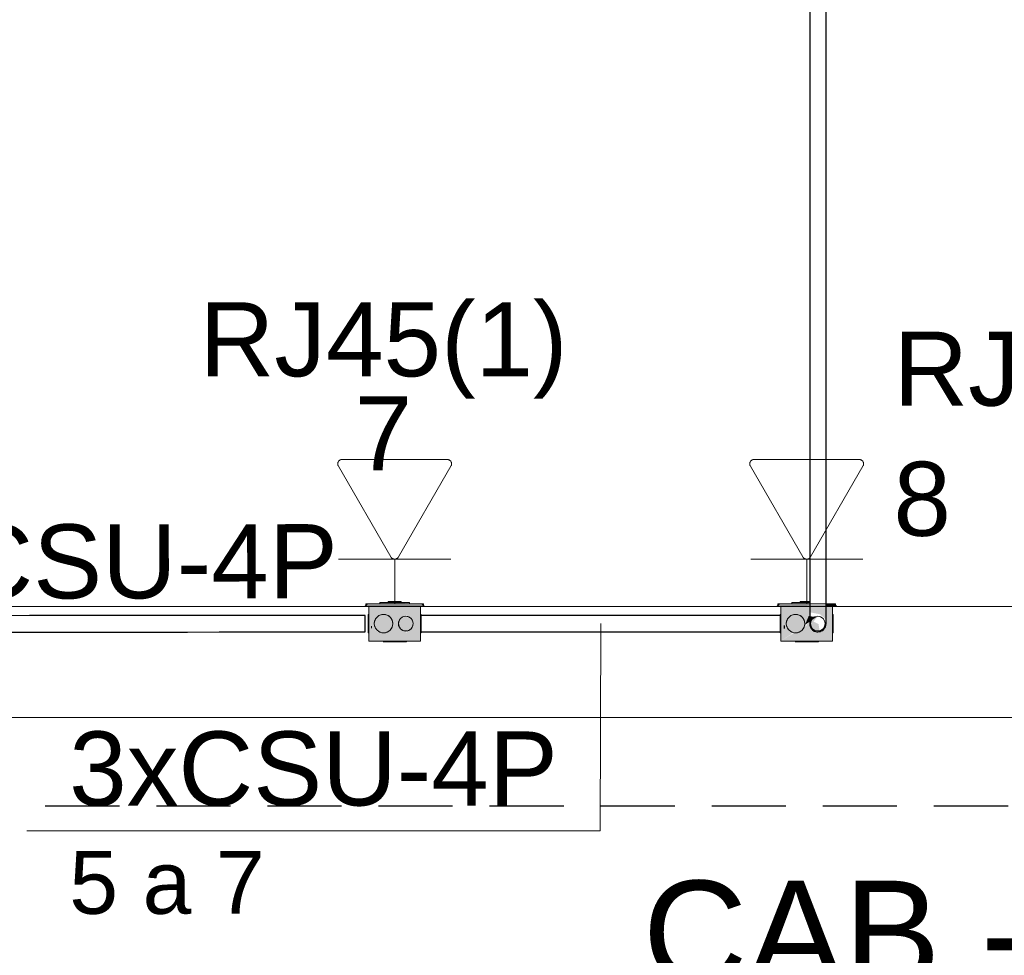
# Model space of a CAD drawing. Header units: millimetres. Extents: x 4476663 to 4477054, y -30323851 to -30323414.
# Tile 101 of 256: x 4476918.66 to 4476921.32, y -30323788.24 to -30323785.71. Entities that reach past the tile are written whole.
import ezdxf

# ---------------------------------------------------------------- set-up
doc = ezdxf.new("R2010")
doc.units = ezdxf.units.MM
doc.linetypes.add('JIS_02_2.0', pattern=[0.3, 0.2, -0.1])
doc.linetypes.add('NULL', pattern=[0])
for name, color, linetype, lineweight in [('CE-Caixa', 9, 'Continuous', 18), ('CE-Condutos (Baixa)', 6, 'Continuous', 25), ('CE-Condutos (Teto)', 1, 'Continuous', 25), ('CE-PT Dados', 7, 'Continuous', 5), ('CE-Textos fios', 7, 'Continuous', 9), ('IFC-Caixa de passagem-Contorno', 44, 'Continuous', 5), ('IFC-Parede-Contorno', 42, 'Continuous', 5), ('Textos', 7, 'Continuous', 9)]:
    doc.layers.add(name, color=color, linetype=linetype, lineweight=lineweight)
doc.styles.add('ARIAL', font='arial.ttf')

msp = doc.modelspace()

# ---------------------------------------------------------------- hatches: boundary and pattern name
at = {"layer": 'CE-Caixa', "linetype": 'Continuous'}
for points in [[(4476919.7416, -30323787.2918), (4476919.5956, -30323787.2918), (4476919.5886, -30323787.2978), (4476919.7486, -30323787.2978)], [(4476919.6861, -30323787.329), (4476919.6979, -30323787.3254), (4476919.7386, -30323787.2978), (4476919.5986, -30323787.2978), (4476919.5986, -30323787.3928), (4476919.631, -30323787.3708), (4476919.6153, -30323787.3625), (4476919.6223, -30323787.3354), (4476919.6279, -30323787.3346), (4476919.6386, -30323787.3203), (4476919.6511, -30323787.3316), (4476919.6582, -30323787.3306), (4476919.6521, -30323787.356), (4476919.679, -30323787.3382)], [(4476919.7218, -30323787.3475), (4476919.7006, -30323787.3718), (4476919.6468, -30323787.3703), (4476919.6357, -30323787.3676), (4476919.5986, -30323787.3928), (4476919.7386, -30323787.3928), (4476919.7386, -30323787.2978), (4476919.7014, -30323787.323), (4476919.7163, -30323787.3362), (4476919.72, -30323787.3453), (4476919.7006, -30323787.3676), (4476919.7006, -30323787.3236), (4476919.6357, -30323787.3676), (4476919.6984, -30323787.3702), (4476919.7065, -30323787.3676)], [(4476919.6861, -30323787.2918), (4476919.709, -30323787.2878), (4476919.6282, -30323787.2878), (4476919.6282, -30323787.2918)], [(4476919.6511, -30323787.2878), (4476919.6839, -30323787.2878), (4476919.6861, -30323787.2858), (4476919.6511, -30323787.2858)], [(4476920.7083, -30323787.2918), (4476920.7014, -30323787.2978), (4476920.7409, -30323787.2962), (4476920.7409, -30323787.2978), (4476920.7894, -30323787.2961), (4476920.7894, -30323787.2918)], [(4476920.7647, -30323787.3685), (4476920.7472, -30323787.3698), (4476920.7113, -30323787.3928), (4476920.8513, -30323787.3928), (4476920.8513, -30323787.2978), (4476920.8181, -30323787.3203), (4476920.8355, -30323787.3372), (4476920.8262, -30323787.3605), (4476920.8167, -30323787.3675), (4476920.8133, -30323787.3464), (4476920.7996, -30323787.3395), (4476920.8133, -30323787.3236), (4476920.7839, -30323787.3435), (4476920.7777, -30323787.3563), (4476920.7908, -30323787.3148), (4476920.8181, -30323787.3203), (4476920.8513, -30323787.2978), (4476920.7113, -30323787.2978), (4476920.7113, -30323787.3928), (4476920.7409, -30323787.3727), (4476920.7263, -30323787.3453), (4476920.7409, -30323787.3551), (4476920.7409, -30323787.323), (4476920.7638, -30323787.323), (4476920.7638, -30323787.3572), (4476920.7756, -30323787.3401), (4476920.7763, -30323787.3453)], [(4476920.7409, -30323787.2878), (4476920.7409, -30323787.2918), (4476920.7894, -30323787.2918), (4476920.7894, -30323787.2878)], [(4476920.7894, -30323787.2878), (4476920.7638, -30323787.2858), (4476920.7638, -30323787.2878)], [(4476920.8543, -30323787.2918), (4476920.8337, -30323787.2926), (4476920.8337, -30323787.2978), (4476920.8614, -30323787.2978)], [(4476919.645, -30323787.3694), (4476919.6602, -30323787.3578), (4476919.6627, -30323787.3388), (4476919.6511, -30323787.3236), (4476919.6321, -30323787.3211), (4476919.6169, -30323787.3328), (4476919.6144, -30323787.3518), (4476919.6261, -30323787.3669)], [(4476919.7159, -30323787.3553), (4476919.7159, -30323787.3353), (4476919.6986, -30323787.3253), (4476919.6812, -30323787.3353), (4476919.6812, -30323787.3553), (4476919.6986, -30323787.3653)], [(4476920.7578, -30323787.3694), (4476920.7729, -30323787.3578), (4476920.7754, -30323787.3388), (4476920.7638, -30323787.3236), (4476920.7448, -30323787.3211), (4476920.7296, -30323787.3328), (4476920.7271, -30323787.3518), (4476920.7388, -30323787.3669)], [(4476920.7769, -30323787.3483), (4476920.8073, -30323787.3277), (4476920.7866, -30323787.3249)], [(4476919.7006, -30323787.3703), (4476919.6357, -30323787.3676), (4476919.6468, -30323787.3703), (4476919.7006, -30323787.3722)]]:
    msp.add_hatch(color=163, dxfattribs=at).paths.add_polyline_path(points)

# ---------------------------------------------------------------- linework, layer by layer
at = {"color": 3, "linetype": 'JIS_02_2.0'}
msp.add_lwpolyline([(4476911.8767, -30323779.5124), (4476930.025, -30323779.5124), (4476930.025, -30323787.838), (4476911.8767, -30323787.838)], close=True, dxfattribs=at)
at = {"layer": 'CE-Caixa'}
for p, q in [((4476919.5956, -30323787.2918), (4476919.5886, -30323787.2978)), ((4476919.5886, -30323787.2978), (4476919.5986, -30323787.2978)), ((4476919.6282, -30323787.2918), (4476919.5956, -30323787.2918)), ((4476919.5986, -30323787.2978), (4476919.6282, -30323787.2978)), ((4476919.5986, -30323787.2978), (4476919.5986, -30323787.3121)), ((4476919.6062, -30323787.2978), (4476919.5986, -30323787.2978)), ((4476919.6282, -30323787.2978), (4476919.6062, -30323787.2978)), ((4476919.6282, -30323787.2878), (4476919.6282, -30323787.2918)), ((4476919.6511, -30323787.2878), (4476919.6282, -30323787.2878)), ((4476919.6511, -30323787.2918), (4476919.6282, -30323787.2918)), ((4476919.6282, -30323787.2978), (4476919.6511, -30323787.2978)), ((4476919.6356, -30323787.2978), (4476919.6282, -30323787.2978)), ((4476919.6511, -30323787.2978), (4476919.6356, -30323787.2978)), ((4476919.6861, -30323787.2858), (4476919.6511, -30323787.2858)), ((4476919.6511, -30323787.2858), (4476919.6511, -30323787.2878)), ((4476919.6861, -30323787.2878), (4476919.6511, -30323787.2878)), ((4476919.6861, -30323787.2918), (4476919.6511, -30323787.2918)), ((4476919.6511, -30323787.2978), (4476919.6861, -30323787.2978)), ((4476919.6861, -30323787.2978), (4476919.6511, -30323787.2978)), ((4476919.6861, -30323787.2878), (4476919.6861, -30323787.2858)), ((4476919.709, -30323787.2878), (4476919.6861, -30323787.2878)), ((4476919.709, -30323787.2918), (4476919.6861, -30323787.2918)), ((4476919.6861, -30323787.2978), (4476919.709, -30323787.2978)), ((4476919.6968, -30323787.2978), (4476919.6861, -30323787.2978)), ((4476919.709, -30323787.2978), (4476919.6968, -30323787.2978)), ((4476919.709, -30323787.2918), (4476919.709, -30323787.2878)), ((4476919.7416, -30323787.2918), (4476919.709, -30323787.2918)), ((4476919.709, -30323787.2978), (4476919.7386, -30323787.2978)), ((4476919.71, -30323787.2978), (4476919.709, -30323787.2978)), ((4476919.7278, -30323787.2978), (4476919.71, -30323787.2978)), ((4476919.7386, -30323787.2978), (4476919.7278, -30323787.2978)), ((4476919.7386, -30323787.2978), (4476919.7486, -30323787.2978)), ((4476919.7386, -30323787.3005), (4476919.7386, -30323787.2978)), ((4476919.7386, -30323787.3203), (4476919.7386, -30323787.3005)), ((4476919.7486, -30323787.2978), (4476919.7416, -30323787.2918)), ((4476920.7083, -30323787.2918), (4476920.7014, -30323787.2978)), ((4476920.7014, -30323787.2978), (4476920.7113, -30323787.2978)), ((4476920.7409, -30323787.2918), (4476920.7083, -30323787.2918)), ((4476920.7113, -30323787.2978), (4476920.7409, -30323787.2978)), ((4476920.7189, -30323787.2978), (4476920.7113, -30323787.2978)), ((4476920.7113, -30323787.2978), (4476920.7113, -30323787.3135)), ((4476920.72, -30323787.2978), (4476920.7189, -30323787.2978)), ((4476920.7214, -30323787.2978), (4476920.72, -30323787.2978)), ((4476920.7326, -30323787.2978), (4476920.7214, -30323787.2978)), ((4476920.7409, -30323787.2978), (4476920.7326, -30323787.2978)), ((4476920.7409, -30323787.2878), (4476920.7409, -30323787.2918)), ((4476920.7638, -30323787.2878), (4476920.7409, -30323787.2878)), ((4476920.7638, -30323787.2918), (4476920.7409, -30323787.2918)), ((4476920.7409, -30323787.2978), (4476920.7638, -30323787.2978)), ((4476920.7638, -30323787.2978), (4476920.7409, -30323787.2978)), ((4476920.7894, -30323787.2858), (4476920.7638, -30323787.2858)), ((4476920.7638, -30323787.2858), (4476920.7638, -30323787.2878)), ((4476920.7894, -30323787.2878), (4476920.7638, -30323787.2878)), ((4476920.7894, -30323787.2918), (4476920.7638, -30323787.2918)), ((4476920.7638, -30323787.2978), (4476920.7894, -30323787.2978)), ((4476920.7701, -30323787.2978), (4476920.7638, -30323787.2978)), ((4476920.7825, -30323787.2978), (4476920.7701, -30323787.2978)), ((4476920.7978, -30323787.2978), (4476920.7825, -30323787.2978)), ((4476920.8513, -30323787.2978), (4476920.7978, -30323787.2978)), ((4476920.8543, -30323787.2918), (4476920.8337, -30323787.2918)), ((4476920.8337, -30323787.2978), (4476920.8513, -30323787.2978)), ((4476920.8513, -30323787.2978), (4476920.8614, -30323787.2978)), ((4476920.8513, -30323787.2998), (4476920.8513, -30323787.2978)), ((4476920.8513, -30323787.3203), (4476920.8513, -30323787.2998)), ((4476920.8614, -30323787.2978), (4476920.8543, -30323787.2918)), ((4476919.597, -30323787.3203), (4476919.597, -30323787.3211)), ((4476919.5986, -30323787.3203), (4476919.597, -30323787.3203)), ((4476919.597, -30323787.3211), (4476919.597, -30323787.3236)), ((4476919.597, -30323787.3236), (4476919.597, -30323787.3276)), ((4476919.597, -30323787.3276), (4476919.597, -30323787.3328)), ((4476919.5986, -30323787.3121), (4476919.5986, -30323787.3178)), ((4476919.5986, -30323787.3178), (4476919.5986, -30323787.3203)), ((4476919.5986, -30323787.3203), (4476919.5986, -30323787.3385)), ((4476919.6209, -30323787.3276), (4476919.6169, -30323787.3328)), ((4476919.6261, -30323787.3236), (4476919.6209, -30323787.3276)), ((4476919.6321, -30323787.3211), (4476919.6261, -30323787.3236)), ((4476919.6386, -30323787.3203), (4476919.6321, -30323787.3211)), ((4476919.645, -30323787.3211), (4476919.6386, -30323787.3203)), ((4476919.6511, -30323787.3236), (4476919.645, -30323787.3211)), ((4476919.6562, -30323787.3276), (4476919.6511, -30323787.3236)), ((4476919.6602, -30323787.3328), (4476919.6562, -30323787.3276)), ((4476919.6886, -30323787.328), (4476919.6844, -30323787.3312)), ((4476919.6934, -30323787.326), (4476919.6886, -30323787.328)), ((4476919.6986, -30323787.3253), (4476919.6934, -30323787.326)), ((4476919.7037, -30323787.326), (4476919.6986, -30323787.3253)), ((4476919.7086, -30323787.328), (4476919.7037, -30323787.326)), ((4476919.7127, -30323787.3312), (4476919.7086, -30323787.328)), ((4476919.7386, -30323787.323), (4476919.7386, -30323787.3203)), ((4476919.7402, -30323787.3203), (4476919.7386, -30323787.3203)), ((4476919.7386, -30323787.3258), (4476919.7386, -30323787.323)), ((4476919.7386, -30323787.3396), (4476919.7386, -30323787.3258)), ((4476919.7402, -30323787.3211), (4476919.7402, -30323787.3203)), ((4476919.7402, -30323787.323), (4476919.7402, -30323787.3211)), ((4476919.7402, -30323787.3236), (4476919.7402, -30323787.323)), ((4476919.7402, -30323787.3276), (4476919.7402, -30323787.3236)), ((4476919.7402, -30323787.3328), (4476919.7402, -30323787.3276)), ((4476920.7097, -30323787.3203), (4476920.7097, -30323787.3211)), ((4476920.7113, -30323787.3203), (4476920.7097, -30323787.3203)), ((4476920.7097, -30323787.3211), (4476920.7097, -30323787.323)), ((4476920.7097, -30323787.323), (4476920.7097, -30323787.3236)), ((4476920.7097, -30323787.3236), (4476920.7097, -30323787.3276)), ((4476920.7097, -30323787.3276), (4476920.7097, -30323787.3328)), ((4476920.7113, -30323787.3135), (4476920.7113, -30323787.315)), ((4476920.7113, -30323787.315), (4476920.7113, -30323787.3203)), ((4476920.7113, -30323787.3203), (4476920.7113, -30323787.323)), ((4476920.7113, -30323787.323), (4476920.7113, -30323787.3339)), ((4476920.7336, -30323787.3276), (4476920.7296, -30323787.3328)), ((4476920.7388, -30323787.3236), (4476920.7336, -30323787.3276)), ((4476920.7448, -30323787.3211), (4476920.7388, -30323787.3236)), ((4476920.7513, -30323787.3203), (4476920.7448, -30323787.3211)), ((4476920.7578, -30323787.3211), (4476920.7513, -30323787.3203)), ((4476920.7638, -30323787.3236), (4476920.7578, -30323787.3211)), ((4476920.769, -30323787.3276), (4476920.7638, -30323787.3236)), ((4476920.7729, -30323787.3328), (4476920.769, -30323787.3276)), ((4476920.8513, -30323787.3275), (4476920.8513, -30323787.3203)), ((4476920.8529, -30323787.3203), (4476920.8513, -30323787.3203)), ((4476920.8513, -30323787.3307), (4476920.8513, -30323787.3275)), ((4476920.8513, -30323787.3475), (4476920.8513, -30323787.3307)), ((4476920.8529, -30323787.3211), (4476920.8529, -30323787.3203)), ((4476920.8529, -30323787.3236), (4476920.8529, -30323787.3211)), ((4476920.8529, -30323787.3276), (4476920.8529, -30323787.3236)), ((4476920.8529, -30323787.3328), (4476920.8529, -30323787.3276)), ((4476919.597, -30323787.3328), (4476919.597, -30323787.3388)), ((4476919.597, -30323787.3388), (4476919.597, -30323787.3453)), ((4476919.597, -30323787.3453), (4476919.597, -30323787.3518)), ((4476919.597, -30323787.3518), (4476919.597, -30323787.3578)), ((4476919.5986, -30323787.3385), (4476919.5986, -30323787.3458)), ((4476919.5986, -30323787.3458), (4476919.5986, -30323787.3555)), ((4476919.5986, -30323787.3555), (4476919.5986, -30323787.3651)), ((4476919.6062, -30323787.3578), (4476919.6062, -30323787.3518)), ((4476919.6144, -30323787.3388), (4476919.6136, -30323787.3453)), ((4476919.6136, -30323787.3453), (4476919.6144, -30323787.3518)), ((4476919.6169, -30323787.3328), (4476919.6144, -30323787.3388)), ((4476919.6144, -30323787.3518), (4476919.6169, -30323787.3578)), ((4476919.6627, -30323787.3388), (4476919.6602, -30323787.3328)), ((4476919.6602, -30323787.3578), (4476919.6627, -30323787.3518)), ((4476919.6636, -30323787.3453), (4476919.6627, -30323787.3388)), ((4476919.6627, -30323787.3518), (4476919.6636, -30323787.3453)), ((4476919.6792, -30323787.3401), (4476919.6786, -30323787.3453)), ((4476919.6786, -30323787.3453), (4476919.6792, -30323787.3505)), ((4476919.6812, -30323787.3353), (4476919.6792, -30323787.3401)), ((4476919.6792, -30323787.3505), (4476919.6812, -30323787.3553)), ((4476919.6844, -30323787.3312), (4476919.6812, -30323787.3353)), ((4476919.6812, -30323787.3553), (4476919.6844, -30323787.3594)), ((4476919.7159, -30323787.3353), (4476919.7127, -30323787.3312)), ((4476919.7127, -30323787.3594), (4476919.7159, -30323787.3553)), ((4476919.7179, -30323787.3401), (4476919.7159, -30323787.3353)), ((4476919.7159, -30323787.3553), (4476919.7179, -30323787.3505)), ((4476919.7186, -30323787.3453), (4476919.7179, -30323787.3401)), ((4476919.7179, -30323787.3505), (4476919.7186, -30323787.3453)), ((4476919.7386, -30323787.3676), (4476919.7386, -30323787.3396)), ((4476919.7402, -30323787.3388), (4476919.7402, -30323787.3328)), ((4476919.7402, -30323787.3453), (4476919.7402, -30323787.3388)), ((4476919.7402, -30323787.3518), (4476919.7402, -30323787.3453)), ((4476919.7402, -30323787.3578), (4476919.7402, -30323787.3518)), ((4476920.7097, -30323787.3328), (4476920.7097, -30323787.3388)), ((4476920.7097, -30323787.3388), (4476920.7097, -30323787.3453)), ((4476920.7097, -30323787.3453), (4476920.7097, -30323787.3518)), ((4476920.7097, -30323787.3518), (4476920.7097, -30323787.3578)), ((4476920.7113, -30323787.3339), (4476920.7113, -30323787.3458)), ((4476920.7113, -30323787.3458), (4476920.7113, -30323787.3555)), ((4476920.7113, -30323787.3555), (4476920.7113, -30323787.3676)), ((4476920.7271, -30323787.3388), (4476920.7263, -30323787.3453)), ((4476920.7263, -30323787.3453), (4476920.7271, -30323787.3518)), ((4476920.7296, -30323787.3328), (4476920.7271, -30323787.3388)), ((4476920.7271, -30323787.3518), (4476920.7296, -30323787.3578)), ((4476920.7754, -30323787.3388), (4476920.7729, -30323787.3328)), ((4476920.7729, -30323787.3578), (4476920.7754, -30323787.3518)), ((4476920.7763, -30323787.3453), (4476920.7754, -30323787.3388)), ((4476920.7754, -30323787.3518), (4476920.7763, -30323787.3453)), ((4476920.8513, -30323787.3572), (4476920.8513, -30323787.3475)), ((4476920.8513, -30323787.3703), (4476920.8513, -30323787.3572)), ((4476920.8529, -30323787.3388), (4476920.8529, -30323787.3328)), ((4476920.8529, -30323787.3453), (4476920.8529, -30323787.3388)), ((4476920.8529, -30323787.3518), (4476920.8529, -30323787.3453)), ((4476920.8529, -30323787.3578), (4476920.8529, -30323787.3518)), ((4476919.597, -30323787.3578), (4476919.597, -30323787.363)), ((4476919.597, -30323787.363), (4476919.597, -30323787.3669)), ((4476919.597, -30323787.3669), (4476919.597, -30323787.3694)), ((4476919.597, -30323787.3694), (4476919.597, -30323787.3703)), ((4476919.597, -30323787.3703), (4476919.5986, -30323787.3703)), ((4476919.5986, -30323787.3651), (4476919.5986, -30323787.3703)), ((4476919.5986, -30323787.3703), (4476919.5986, -30323787.3928)), ((4476919.6169, -30323787.3578), (4476919.6209, -30323787.363)), ((4476919.6209, -30323787.363), (4476919.6261, -30323787.3669)), ((4476919.6261, -30323787.3669), (4476919.6321, -30323787.3694)), ((4476919.6321, -30323787.3694), (4476919.6386, -30323787.3703)), ((4476919.6386, -30323787.3703), (4476919.645, -30323787.3694)), ((4476919.645, -30323787.3694), (4476919.6511, -30323787.3669)), ((4476919.6511, -30323787.3669), (4476919.6562, -30323787.363)), ((4476919.6562, -30323787.363), (4476919.6602, -30323787.3578)), ((4476919.6844, -30323787.3594), (4476919.6886, -30323787.3626)), ((4476919.6886, -30323787.3626), (4476919.6934, -30323787.3646)), ((4476919.6934, -30323787.3646), (4476919.6986, -30323787.3653)), ((4476919.6986, -30323787.3653), (4476919.7037, -30323787.3646)), ((4476919.7037, -30323787.3646), (4476919.7086, -30323787.3626)), ((4476919.7086, -30323787.3626), (4476919.7127, -30323787.3594)), ((4476919.7386, -30323787.3703), (4476919.7386, -30323787.3676)), ((4476919.7386, -30323787.3858), (4476919.7386, -30323787.3703)), ((4476919.7386, -30323787.3703), (4476919.7402, -30323787.3703)), ((4476919.7402, -30323787.363), (4476919.7402, -30323787.3578)), ((4476919.7402, -30323787.3669), (4476919.7402, -30323787.363)), ((4476919.7402, -30323787.3676), (4476919.7402, -30323787.3669)), ((4476919.7402, -30323787.3694), (4476919.7402, -30323787.3676)), ((4476919.7402, -30323787.3703), (4476919.7402, -30323787.3694)), ((4476920.7097, -30323787.3578), (4476920.7097, -30323787.363)), ((4476920.7097, -30323787.363), (4476920.7097, -30323787.3669)), ((4476920.7097, -30323787.3669), (4476920.7097, -30323787.3676)), ((4476920.7097, -30323787.3676), (4476920.7097, -30323787.3694)), ((4476920.7097, -30323787.3694), (4476920.7097, -30323787.3703)), ((4476920.7097, -30323787.3703), (4476920.7113, -30323787.3703)), ((4476920.7113, -30323787.3676), (4476920.7113, -30323787.3703)), ((4476920.7113, -30323787.3703), (4476920.7113, -30323787.3928)), ((4476920.7296, -30323787.3578), (4476920.7336, -30323787.363)), ((4476920.7336, -30323787.363), (4476920.7388, -30323787.3669)), ((4476920.7388, -30323787.3669), (4476920.7448, -30323787.3694)), ((4476920.7448, -30323787.3694), (4476920.7513, -30323787.3703)), ((4476920.7513, -30323787.3703), (4476920.7578, -30323787.3694)), ((4476920.7578, -30323787.3694), (4476920.7638, -30323787.3669)), ((4476920.7638, -30323787.3669), (4476920.769, -30323787.363)), ((4476920.769, -30323787.363), (4476920.7729, -30323787.3578)), ((4476920.8513, -30323787.3834), (4476920.8513, -30323787.3703)), ((4476920.8513, -30323787.3703), (4476920.8529, -30323787.3703)), ((4476920.8513, -30323787.3858), (4476920.8513, -30323787.3834)), ((4476920.8529, -30323787.363), (4476920.8529, -30323787.3578)), ((4476920.8529, -30323787.3669), (4476920.8529, -30323787.363)), ((4476920.8529, -30323787.3694), (4476920.8529, -30323787.3669)), ((4476920.8529, -30323787.3703), (4476920.8529, -30323787.3694)), ((4476919.5986, -30323787.3928), (4476919.6693, -30323787.3928)), ((4476919.6376, -30323787.3942), (4476919.6408, -30323787.3942)), ((4476919.6408, -30323787.3942), (4476919.6459, -30323787.3942)), ((4476919.6444, -30323787.3942), (4476919.6469, -30323787.3942)), ((4476919.6469, -30323787.3942), (4476919.6509, -30323787.3942)), ((4476919.6509, -30323787.3942), (4476919.6561, -30323787.3942)), ((4476919.6561, -30323787.3942), (4476919.6621, -30323787.3942)), ((4476919.6621, -30323787.3942), (4476919.6686, -30323787.3942)), ((4476919.6686, -30323787.3942), (4476919.675, -30323787.3942)), ((4476919.6693, -30323787.3928), (4476919.6871, -30323787.3928)), ((4476919.675, -30323787.3942), (4476919.6811, -30323787.3942)), ((4476919.6811, -30323787.3942), (4476919.6862, -30323787.3942)), ((4476919.6862, -30323787.3942), (4476919.6902, -30323787.3942)), ((4476919.6871, -30323787.3928), (4476919.7004, -30323787.3928)), ((4476919.6902, -30323787.3942), (4476919.6927, -30323787.3942)), ((4476919.6912, -30323787.3942), (4476919.6963, -30323787.3942)), ((4476919.6963, -30323787.3942), (4476919.6995, -30323787.3942)), ((4476919.6995, -30323787.3942), (4476919.7006, -30323787.3942)), ((4476919.7004, -30323787.3928), (4476919.7006, -30323787.3928)), ((4476919.7006, -30323787.3928), (4476919.7123, -30323787.3928)), ((4476919.7006, -30323787.3942), (4476919.7006, -30323787.3928)), ((4476919.7123, -30323787.3928), (4476919.7248, -30323787.3928)), ((4476919.7248, -30323787.3928), (4476919.7278, -30323787.3928)), ((4476919.7278, -30323787.3928), (4476919.7286, -30323787.3928)), ((4476919.7286, -30323787.3928), (4476919.731, -30323787.3928)), ((4476919.731, -30323787.3928), (4476919.7386, -30323787.3928)), ((4476919.7386, -30323787.3901), (4476919.7386, -30323787.3858)), ((4476919.7386, -30323787.3928), (4476919.7386, -30323787.3901)), ((4476920.7113, -30323787.3928), (4476920.7301, -30323787.3928)), ((4476920.7301, -30323787.3928), (4476920.7461, -30323787.3928)), ((4476920.7461, -30323787.3928), (4476920.7584, -30323787.3928)), ((4476920.7504, -30323787.3942), (4476920.7536, -30323787.3942)), ((4476920.7536, -30323787.3942), (4476920.7587, -30323787.3942)), ((4476920.7571, -30323787.3942), (4476920.7596, -30323787.3942)), ((4476920.7584, -30323787.3928), (4476920.7701, -30323787.3928)), ((4476920.7596, -30323787.3942), (4476920.7636, -30323787.3942)), ((4476920.7636, -30323787.3942), (4476920.7688, -30323787.3942)), ((4476920.7688, -30323787.3942), (4476920.7748, -30323787.3942)), ((4476920.7701, -30323787.3928), (4476920.7729, -30323787.3928)), ((4476920.7729, -30323787.3928), (4476920.7825, -30323787.3928)), ((4476920.7748, -30323787.3942), (4476920.7813, -30323787.3942)), ((4476920.7813, -30323787.3942), (4476920.7878, -30323787.3942)), ((4476920.7825, -30323787.3928), (4476920.8039, -30323787.3928)), ((4476920.7878, -30323787.3942), (4476920.7938, -30323787.3942)), ((4476920.7938, -30323787.3942), (4476920.799, -30323787.3942)), ((4476920.799, -30323787.3942), (4476920.8029, -30323787.3942)), ((4476920.8029, -30323787.3942), (4476920.8054, -30323787.3942)), ((4476920.8039, -30323787.3928), (4476920.8133, -30323787.3928)), ((4476920.8039, -30323787.3942), (4476920.809, -30323787.3942)), ((4476920.809, -30323787.3942), (4476920.8122, -30323787.3942)), ((4476920.8122, -30323787.3942), (4476920.8133, -30323787.3942)), ((4476920.8133, -30323787.3928), (4476920.8437, -30323787.3928)), ((4476920.8133, -30323787.3942), (4476920.8133, -30323787.3928)), ((4476920.8437, -30323787.3928), (4476920.8513, -30323787.3928)), ((4476920.8513, -30323787.3928), (4476920.8513, -30323787.3858))]:
    msp.add_line(p, q, dxfattribs=at)
at = {"layer": 'CE-Condutos (Baixa)'}
for p, q in [((4476918.6826, -30323787.3238), (4476918.6214, -30323787.3239)), ((4476918.7458, -30323787.3238), (4476918.6826, -30323787.3238)), ((4476918.8114, -30323787.3237), (4476918.7458, -30323787.3238)), ((4476918.88, -30323787.3237), (4476918.8114, -30323787.3237)), ((4476918.9521, -30323787.3236), (4476918.88, -30323787.3237)), ((4476919.0282, -30323787.3235), (4476918.9521, -30323787.3236)), ((4476919.1089, -30323787.3235), (4476919.0282, -30323787.3235)), ((4476919.1946, -30323787.3234), (4476919.1089, -30323787.3235)), ((4476919.2859, -30323787.3233), (4476919.1946, -30323787.3234)), ((4476919.3833, -30323787.3232), (4476919.2859, -30323787.3233)), ((4476919.4874, -30323787.3231), (4476919.3833, -30323787.3232)), ((4476919.5886, -30323787.323), (4476919.4874, -30323787.3231)), ((4476919.5886, -30323787.3259), (4476919.5886, -30323787.323)), ((4476919.5886, -30323787.3321), (4476919.5886, -30323787.3259)), ((4476920.7097, -30323787.323), (4476919.7402, -30323787.323)), ((4476919.5886, -30323787.3406), (4476919.5886, -30323787.3321)), ((4476919.5886, -30323787.3499), (4476919.5886, -30323787.3406)), ((4476919.5886, -30323787.3585), (4476919.5886, -30323787.3499)), ((4476920.7214, -30323787.3585), (4476920.7214, -30323787.35)), ((4476918.6214, -30323787.3685), (4476918.6826, -30323787.3684)), ((4476918.6826, -30323787.3684), (4476918.7458, -30323787.3683)), ((4476918.7458, -30323787.3683), (4476918.8114, -30323787.3683)), ((4476918.8114, -30323787.3683), (4476918.88, -30323787.3682)), ((4476918.88, -30323787.3682), (4476918.9521, -30323787.3682)), ((4476918.9521, -30323787.3682), (4476919.0282, -30323787.3681)), ((4476919.0282, -30323787.3681), (4476919.1089, -30323787.368)), ((4476919.1089, -30323787.368), (4476919.1946, -30323787.3679)), ((4476919.1946, -30323787.3679), (4476919.2859, -30323787.3679)), ((4476919.2859, -30323787.3679), (4476919.3834, -30323787.3678)), ((4476919.3834, -30323787.3678), (4476919.4874, -30323787.3677)), ((4476919.4874, -30323787.3677), (4476919.5886, -30323787.3676)), ((4476919.5886, -30323787.3647), (4476919.5886, -30323787.3585)), ((4476919.5886, -30323787.3676), (4476919.5886, -30323787.3647)), ((4476919.7402, -30323787.3676), (4476920.7097, -30323787.3676))]:
    msp.add_line(p, q, dxfattribs=at)
at = {"layer": 'CE-Condutos (Teto)'}
for p, q in [((4476920.7894, -30323785.6693), (4476920.7894, -30323785.7593)), ((4476920.8337, -30323785.7593), (4476920.8337, -30323785.6693)), ((4476920.7894, -30323785.7593), (4476920.7894, -30323785.849)), ((4476920.8337, -30323785.849), (4476920.8337, -30323785.7593)), ((4476920.7894, -30323785.849), (4476920.7894, -30323785.939)), ((4476920.8337, -30323785.939), (4476920.8337, -30323785.849)), ((4476920.7894, -30323785.939), (4476920.7894, -30323786.0303)), ((4476920.8337, -30323786.0303), (4476920.8337, -30323785.939)), ((4476920.7894, -30323786.0303), (4476920.7894, -30323786.1236)), ((4476920.8337, -30323786.1236), (4476920.8337, -30323786.0303)), ((4476920.7894, -30323786.1236), (4476920.7894, -30323786.2197)), ((4476920.8337, -30323786.2197), (4476920.8337, -30323786.1236)), ((4476920.7894, -30323786.2197), (4476920.7894, -30323786.3195)), ((4476920.8337, -30323786.3195), (4476920.8337, -30323786.2197)), ((4476920.7894, -30323786.3195), (4476920.7894, -30323786.4237)), ((4476920.8337, -30323786.4237), (4476920.8337, -30323786.3195)), ((4476920.7894, -30323786.4237), (4476920.7894, -30323786.5332)), ((4476920.8337, -30323786.5332), (4476920.8337, -30323786.4237)), ((4476920.7894, -30323786.5332), (4476920.7894, -30323786.6487)), ((4476920.8337, -30323786.6487), (4476920.8337, -30323786.5332)), ((4476920.7894, -30323786.6487), (4476920.7894, -30323786.7711)), ((4476920.8337, -30323786.7711), (4476920.8337, -30323786.6487)), ((4476920.7894, -30323786.7711), (4476920.7894, -30323786.9011)), ((4476920.8337, -30323786.9011), (4476920.8337, -30323786.7711)), ((4476920.7894, -30323786.9011), (4476920.7894, -30323787.0397)), ((4476920.8337, -30323787.0397), (4476920.8337, -30323786.9011)), ((4476920.7894, -30323787.0397), (4476920.7894, -30323787.1874)), ((4476920.8337, -30323787.1874), (4476920.8337, -30323787.0397)), ((4476920.7894, -30323787.1874), (4476920.7894, -30323787.2216)), ((4476920.8337, -30323787.2743), (4476920.8337, -30323787.1874)), ((4476920.7894, -30323787.2216), (4476920.7894, -30323787.2368)), ((4476920.7894, -30323787.2368), (4476920.7894, -30323787.2858)), ((4476920.8337, -30323787.2918), (4476920.8337, -30323787.2743)), ((4476920.7894, -30323787.2858), (4476920.7894, -30323787.2878)), ((4476920.7894, -30323787.2878), (4476920.7894, -30323787.2918)), ((4476920.7894, -30323787.2918), (4476920.7894, -30323787.2978)), ((4476920.7894, -30323787.2978), (4476920.7894, -30323787.3453)), ((4476920.8337, -30323787.2978), (4476920.8337, -30323787.2918)), ((4476920.8337, -30323787.3453), (4476920.8337, -30323787.2978)), ((4476920.7894, -30323787.3453), (4476920.791, -30323787.3536)), ((4476920.7894, -30323787.3453), (4476920.7894, -30323787.35)), ((4476920.7894, -30323787.35), (4476920.791, -30323787.3536)), ((4476920.791, -30323787.3536), (4476920.791, -30323787.3539)), ((4476920.791, -30323787.3539), (4476920.7913, -30323787.3542)), ((4476920.7913, -30323787.3542), (4476920.7953, -30323787.3604)), ((4476920.7913, -30323787.3542), (4476920.7932, -30323787.3585)), ((4476920.8271, -30323787.3611), (4476920.8302, -30323787.3566)), ((4476920.8302, -30323787.3566), (4476920.832, -30323787.3539)), ((4476920.8302, -30323787.3566), (4476920.8318, -30323787.3544)), ((4476920.832, -30323787.3539), (4476920.8337, -30323787.3453)), ((4476920.7932, -30323787.3585), (4476920.7953, -30323787.3604)), ((4476920.7953, -30323787.3604), (4476920.7958, -30323787.3611)), ((4476920.7958, -30323787.3611), (4476920.7972, -30323787.3621)), ((4476920.7972, -30323787.3621), (4476920.8018, -30323787.3653)), ((4476920.7972, -30323787.3621), (4476920.8001, -30323787.3647)), ((4476920.8001, -30323787.3647), (4476920.8018, -30323787.3653)), ((4476920.8018, -30323787.3653), (4476920.8029, -30323787.366)), ((4476920.8029, -30323787.366), (4476920.8061, -30323787.3666)), ((4476920.8061, -30323787.3666), (4476920.8101, -30323787.3675)), ((4476920.8061, -30323787.3666), (4476920.8089, -30323787.3676)), ((4476920.8089, -30323787.3676), (4476920.8101, -30323787.3675)), ((4476920.8101, -30323787.3675), (4476920.8113, -30323787.3677)), ((4476920.8113, -30323787.3677), (4476920.8145, -30323787.367)), ((4476920.8145, -30323787.367), (4476920.8191, -30323787.366)), ((4476920.8145, -30323787.367), (4476920.8182, -30323787.3666)), ((4476920.8182, -30323787.3666), (4476920.8193, -30323787.366)), ((4476920.8191, -30323787.366), (4476920.8193, -30323787.366)), ((4476920.8193, -30323787.366), (4476920.8199, -30323787.366)), ((4476920.8199, -30323787.366), (4476920.8236, -30323787.3635)), ((4476920.8236, -30323787.3635), (4476920.8266, -30323787.3615)), ((4476920.8236, -30323787.3635), (4476920.8263, -30323787.3619)), ((4476920.8263, -30323787.3619), (4476920.8266, -30323787.3615)), ((4476920.8266, -30323787.3615), (4476920.8271, -30323787.3611))]:
    msp.add_line(p, q, dxfattribs=at)
at = {"layer": 'CE-PT Dados'}
for p, q in [((4476919.5269, -30323786.9017), (4476919.8101, -30323786.9018)), ((4476920.6396, -30323786.9017), (4476920.9229, -30323786.9018)), ((4476919.6582, -30323787.1651), (4476919.5165, -30323786.9197)), ((4476919.8205, -30323786.9198), (4476919.6789, -30323787.1651)), ((4476920.7709, -30323787.1651), (4476920.6292, -30323786.9197)), ((4476920.9333, -30323786.9198), (4476920.7917, -30323787.1651)), ((4476919.6686, -30323787.1711), (4476919.5173, -30323787.1711)), ((4476919.6686, -30323787.1711), (4476919.6686, -30323787.2917)), ((4476919.6686, -30323787.1711), (4476919.8198, -30323787.1711)), ((4476920.7813, -30323787.1711), (4476920.6301, -30323787.1711)), ((4476920.7813, -30323787.1711), (4476920.7813, -30323787.2917)), ((4476920.7813, -30323787.1711), (4476920.9325, -30323787.1711))]:
    msp.add_line(p, q, dxfattribs=at)
for points in [[(4476919.5269, -30323786.9017), (4476919.5255, -30323786.9018), (4476919.5241, -30323786.902), (4476919.5228, -30323786.9024), (4476919.5215, -30323786.903), (4476919.5203, -30323786.9037), (4476919.5192, -30323786.9045), (4476919.5182, -30323786.9055), (4476919.5173, -30323786.9065), (4476919.5165, -30323786.9077), (4476919.5159, -30323786.9089), (4476919.5154, -30323786.9103), (4476919.5151, -30323786.9116), (4476919.5149, -30323786.913), (4476919.5149, -30323786.9144), (4476919.5151, -30323786.9158), (4476919.5154, -30323786.9171), (4476919.5159, -30323786.9185), (4476919.5165, -30323786.9197)], [(4476919.8205, -30323786.9198), (4476919.8212, -30323786.9186), (4476919.8216, -30323786.9173), (4476919.822, -30323786.9159), (4476919.8221, -30323786.9145), (4476919.8221, -30323786.9131), (4476919.822, -30323786.9118), (4476919.8216, -30323786.9104), (4476919.8212, -30323786.9091), (4476919.8205, -30323786.9078), (4476919.8198, -30323786.9067), (4476919.8189, -30323786.9056), (4476919.8179, -30323786.9046), (4476919.8167, -30323786.9038), (4476919.8155, -30323786.9031), (4476919.8142, -30323786.9026), (4476919.8129, -30323786.9022), (4476919.8115, -30323786.9019), (4476919.8101, -30323786.9018)], [(4476920.6396, -30323786.9017), (4476920.6382, -30323786.9018), (4476920.6369, -30323786.902), (4476920.6355, -30323786.9024), (4476920.6342, -30323786.903), (4476920.633, -30323786.9037), (4476920.6319, -30323786.9045), (4476920.6309, -30323786.9055), (4476920.63, -30323786.9065), (4476920.6292, -30323786.9077), (4476920.6286, -30323786.9089), (4476920.6281, -30323786.9103), (4476920.6278, -30323786.9116), (4476920.6276, -30323786.913), (4476920.6276, -30323786.9144), (4476920.6278, -30323786.9158), (4476920.6281, -30323786.9171), (4476920.6286, -30323786.9185), (4476920.6292, -30323786.9197)], [(4476920.9333, -30323786.9198), (4476920.9339, -30323786.9186), (4476920.9344, -30323786.9173), (4476920.9347, -30323786.9159), (4476920.9349, -30323786.9145), (4476920.9349, -30323786.9131), (4476920.9347, -30323786.9118), (4476920.9344, -30323786.9104), (4476920.9339, -30323786.9091), (4476920.9333, -30323786.9078), (4476920.9325, -30323786.9067), (4476920.9316, -30323786.9056), (4476920.9306, -30323786.9046), (4476920.9295, -30323786.9038), (4476920.9283, -30323786.9031), (4476920.927, -30323786.9026), (4476920.9256, -30323786.9022), (4476920.9243, -30323786.9019), (4476920.9229, -30323786.9018)], [(4476919.6582, -30323787.1651), (4476919.6589, -30323787.1663), (4476919.6598, -30323787.1673), (4476919.6608, -30323787.1683), (4476919.662, -30323787.1691), (4476919.6632, -30323787.1698), (4476919.6644, -30323787.1704), (4476919.6658, -30323787.1708), (4476919.6672, -30323787.171), (4476919.6686, -30323787.1711), (4476919.6699, -30323787.171), (4476919.6713, -30323787.1708), (4476919.6727, -30323787.1704), (4476919.6739, -30323787.1698), (4476919.6751, -30323787.1691), (4476919.6763, -30323787.1683), (4476919.6773, -30323787.1673), (4476919.6782, -30323787.1663), (4476919.6789, -30323787.1651)], [(4476920.7709, -30323787.1651), (4476920.7717, -30323787.1663), (4476920.7726, -30323787.1673), (4476920.7736, -30323787.1683), (4476920.7747, -30323787.1691), (4476920.7759, -30323787.1698), (4476920.7772, -30323787.1704), (4476920.7785, -30323787.1708), (4476920.7799, -30323787.171), (4476920.7813, -30323787.1711), (4476920.7827, -30323787.171), (4476920.7841, -30323787.1708), (4476920.7854, -30323787.1704), (4476920.7867, -30323787.1698), (4476920.7879, -30323787.1691), (4476920.789, -30323787.1683), (4476920.79, -30323787.1673), (4476920.7909, -30323787.1663), (4476920.7917, -30323787.1651)]]:
    msp.add_lwpolyline(points, dxfattribs=at)
at = {"layer": 'CE-Textos fios'}
for p in [(4476920.2249, -30323787.3453), (4476918.6753, -30323787.9053)]:
    msp.add_line(p, (4476920.2238, -30323787.9053), dxfattribs=at)
at = {"layer": 'IFC-Caixa de passagem-Contorno'}
for p, q in [((4476919.7466, -30323787.2917), (4476919.5906, -30323787.2917)), ((4476919.5906, -30323787.2917), (4476919.5906, -30323787.2977)), ((4476919.7466, -30323787.2977), (4476919.5906, -30323787.2977)), ((4476919.5986, -30323787.2977), (4476919.5986, -30323787.3927)), ((4476919.7386, -30323787.2977), (4476919.7386, -30323787.3927)), ((4476919.7466, -30323787.2917), (4476919.7466, -30323787.2977)), ((4476920.8593, -30323787.2917), (4476920.7033, -30323787.2917)), ((4476920.7033, -30323787.2917), (4476920.7033, -30323787.2977)), ((4476920.8593, -30323787.2977), (4476920.7033, -30323787.2977)), ((4476920.7113, -30323787.2977), (4476920.7113, -30323787.3927)), ((4476920.8513, -30323787.2977), (4476920.8513, -30323787.3927)), ((4476920.8593, -30323787.2917), (4476920.8593, -30323787.2977)), ((4476919.7386, -30323787.3927), (4476919.5986, -30323787.3927)), ((4476920.8513, -30323787.3927), (4476920.7113, -30323787.3927))]:
    msp.add_line(p, q, dxfattribs=at)
for centre, radius in [((4476919.6386, -30323787.3453), 0.025), ((4476919.6986, -30323787.3453), 0.0199), ((4476920.7513, -30323787.3453), 0.025), ((4476920.8113, -30323787.3453), 0.0199)]:
    msp.add_circle(centre, radius, dxfattribs=at)
at = {"layer": 'IFC-Parede-Contorno', "color": 8, "lineweight": 5}
for p, q in [((4476914.2425, -30323787.2989), (4476939.8387, -30323787.2989)), ((4476907.0319, -30323787.5989), (4476920.649, -30323787.5989)), ((4476920.164, -30323787.5989), (4476921.3133, -30323787.5989)), ((4476920.649, -30323787.5989), (4476941.0274, -30323787.5989))]:
    msp.add_line(p, q, dxfattribs=at)

# ---------------------------------------------------------------- texts
at = {"layer": 'CE-Textos fios', "linetype": 'NULL', "insert": (4476918.1954, -30323787.2806), "char_height": 0.2, "width": 2.639939, "attachment_point": 7, "rotation": 0.0516, "line_spacing_factor": 0.6, "style": 'ARIAL'}
msp.add_mtext('2xCSU-4P', dxfattribs=at)
at = {"layer": 'CE-Textos fios', "linetype": 'NULL', "attachment_point": 7, "line_spacing_factor": 0.6, "style": 'ARIAL'}
for s, insert, char_height, width in [('3xCSU-4P', (4476918.7896, -30323787.8393), 0.2, 2.639939), ('5 a 7', (4476918.7896, -30323788.1314), 0.17, 1.056021)]:
    msp.add_mtext(s, dxfattribs=dict(at, insert=insert, char_height=char_height, width=width))
at = {"layer": 'Textos', "linetype": 'NULL', "line_spacing_factor": 0.6, "style": 'ARIAL'}
for s, insert, char_height, width, attachment_point in [('RJ45(1)', (4476919.6386, -30323786.7377), 0.2, 1.987195, 8), ('RJ45(1)', (4476921.0156, -30323786.817), 0.2, 1.987195, 7), ('7', (4476919.6386, -30323786.9317), 0.2, 0.310671, 8), ('8', (4476921.0156, -30323787.111), 0.2, 0.310671, 7), ('CAB -2', (4476920.9688, -30323788.3235), 0.28, 2.168366, 8)]:
    msp.add_mtext(s, dxfattribs=dict(at, insert=insert, char_height=char_height, width=width, attachment_point=attachment_point))

doc.saveas('drawing.dxf')
